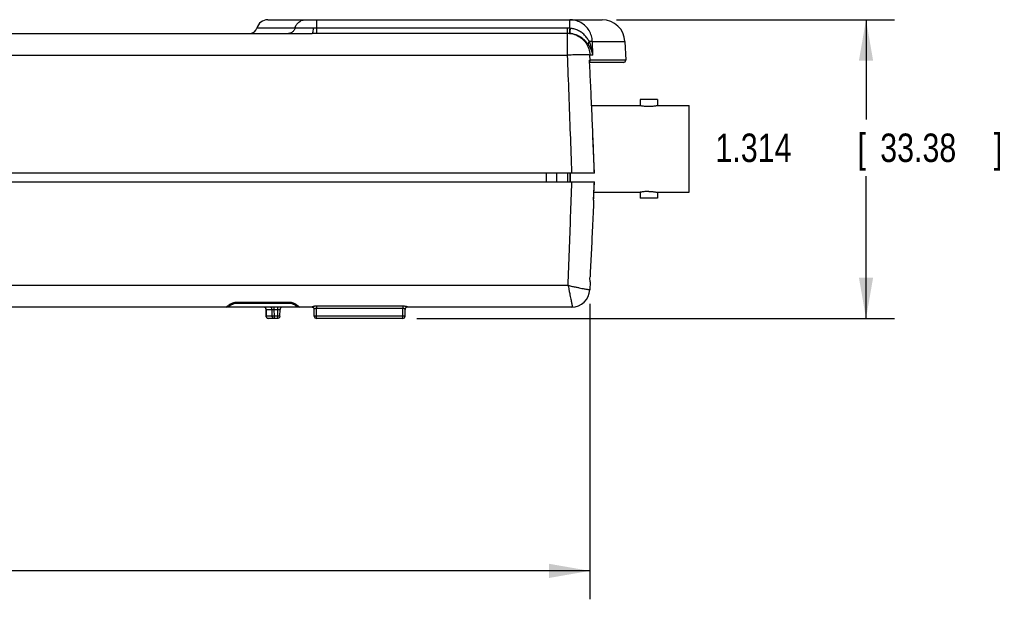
# Model space of a CAD drawing. Header units: inches. Extents: x 0 to 34, y 0 to 22.
# Tile 26 of 73: x 17.8 to 22.1, y 9.3 to 11.9. Entities that reach past the tile are written whole.
import ezdxf

# ---------------------------------------------------------------- set-up
doc = ezdxf.new("R2010")
doc.units = ezdxf.units.IN
doc.header["$LTSCALE"] = 1.87
doc.header["$MEASUREMENT"] = 0
doc.layers.get('0').update_dxf_attribs({"linetype": 'CONTINUOUS'})
doc.layers.add('DATUMCURVES', color=7, linetype='CONTINUOUS')
doc.layers.add('DIMENSIONS', color=7, linetype='CONTINUOUS')
doc.styles.get("Standard").update_dxf_attribs({"font": 'txt', "width": 0.8})
doc.dimstyles.new('DIMSTYLE_1', dxfattribs={"dimtxt": 0.125, "dimasz": 0.18, "dimexe": 0.18, "dimexo": 0.0625, "dimgap": 0.09, "dimtad": 0, "dimtih": 1, "dimtoh": 1, "dimdec": 3, "dimzin": 4, "dimdsep": 46, "dimtxsty": 'STANDARD', "dimblk": '_FILLED', "dimblk1": '_FILLED', "dimblk2": '_FILLED', "dimcen": 0.09, "dimadec": 0, "dimazin": 0, "dimtp": 0.001, "dimtm": 0.001, "dimtfac": 1, "dimtdec": 3, "dimtofl": 0, "dimtmove": 0, "dimatfit": 3, "dimldrblk": '_FILLED', "dimfxl": 1, "dimtolj": 1, "dimtzin": 4, "dimarcsym": 0})

# ---------------------------------------------------------------- blocks, each defined once
blk = doc.blocks.new('_FILLED')
at = {"color": 0, "linetype": 'BYBLOCK'}
blk.add_solid([(0, 0), (-1, 0.174), (-1, -0.174)], dxfattribs=at)
blk = doc.blocks.new('*D2')
at = {"layer": 'DIMENSIONS', "color": 2, "linetype": 'CONTINUOUS'}
for p, q in [((20.3064, 10.6197), (20.3064, 9.3207)), ((13.4652, 10.5414), (13.4652, 9.3207)), ((13.4652, 9.4457), (16.1108, 9.4457)), ((20.3064, 9.4457), (17.6608, 9.4457))]:
    blk.add_line(p, q, dxfattribs=at)
at = {"layer": 'DIMENSIONS', "color": 2, "linetype": 'CONTINUOUS', "xscale": 0.18, "yscale": 0.18, "zscale": 0.18, "rotation": 180}
blk.add_blockref('_FILLED', (13.4652, 9.4457), dxfattribs=at)
at = {"layer": 'DIMENSIONS', "color": 2, "linetype": 'CONTINUOUS', "xscale": 0.18, "yscale": 0.18, "zscale": 0.18}
blk.add_blockref('_FILLED', (20.3064, 9.4457), dxfattribs=at)
at = {"layer": 'DIMENSIONS', "color": 2, "linetype": 'CONTINUOUS', "width": 0.8}
for s, p in [('6.841', (16.1733, 9.3832)), ('[', (16.7983, 9.3832)), ('173.77', (16.8983, 9.3832)), (']', (17.4983, 9.3832))]:
    blk.add_text(s, height=0.125, dxfattribs=at).set_placement(p)
blk = doc.blocks.new('*D9')
at = {"layer": 'DIMENSIONS', "color": 2, "linetype": 'CONTINUOUS'}
for p, q in [((20.4234, 11.8697), (21.647, 11.8697)), ((21.522, 11.8697), (21.522, 11.4315)), ((21.522, 10.5557), (21.522, 11.1815)), ((19.5459, 10.5557), (21.647, 10.5557))]:
    blk.add_line(p, q, dxfattribs=at)
at = {"layer": 'DIMENSIONS', "color": 2, "linetype": 'CONTINUOUS', "xscale": 0.18, "yscale": 0.18, "zscale": 0.18}
for p, rotation in [((21.522, 11.8697), 90), ((21.522, 10.5557), 270)]:
    blk.add_blockref('_FILLED', p, dxfattribs=dict(at, rotation=rotation))
at = {"layer": 'DIMENSIONS', "color": 2, "linetype": 'CONTINUOUS', "width": 0.8}
for s, p in [('1.314', (20.8595, 11.244)), ('[', (21.4845, 11.244)), ('33.38', (21.5845, 11.244)), (']', (22.0845, 11.244))]:
    blk.add_text(s, height=0.125, dxfattribs=at).set_placement(p)

msp = doc.modelspace()

# ---------------------------------------------------------------- linework, layer by layer
at = {"color": 7, "linetype": 'CONTINUOUS'}
for p, q in [((19.0089, 11.8322), (18.8411, 11.8322)), ((18.8895, 11.8697), (20.3609, 11.8697)), ((19.1056, 11.8097), (19.1056, 11.8697)), ((20.2086, 11.8322), (19.1056, 11.8322)), ((20.2086, 11.7141), (20.2086, 11.8322)), ((20.2181, 11.832), (20.2181, 11.8697)), ((15.0845, 11.8097), (19.0844, 11.8097)), ((20.2086, 11.8097), (19.1056, 11.8097)), ((20.3179, 11.7741), (20.4608, 11.7741)), ((20.3204, 11.7141), (20.3179, 11.7741)), ((20.4608, 11.7741), (20.4644, 11.6922)), ((13.946, 11.7141), (20.2086, 11.7141)), ((20.3204, 11.7141), (20.3072, 11.7141)), ((20.308, 11.6922), (20.3072, 11.7141)), ((20.4544, 11.6817), (20.3058, 11.6817)), ((20.4644, 11.6922), (20.308, 11.6922)), ((20.3145, 11.4927), (20.5277, 11.4927)), ((20.6037, 11.5187), (20.5277, 11.5187)), ((20.5277, 11.5187), (20.5277, 11.4927)), ((20.6037, 11.5187), (20.6037, 11.4927)), ((20.6037, 11.4927), (20.7437, 11.4927)), ((20.7437, 11.1107), (20.7437, 11.4927)), ((20.3274, 11.1947), (20.3205, 11.3565)), ((20.3274, 11.1947), (13.843, 11.1947)), ((20.1158, 11.1567), (20.1161, 11.1947)), ((20.1608, 11.1567), (20.1611, 11.1947)), ((20.21, 11.1567), (20.21, 11.1947)), ((20.22, 11.1567), (20.22, 11.1947)), ((13.8419, 11.1567), (20.3269, 11.1567)), ((20.3234, 11.076), (20.3269, 11.1567)), ((20.3249, 11.1107), (20.5277, 11.1107)), ((20.5277, 11.1108), (20.5277, 11.0847)), ((20.6037, 11.1108), (20.6037, 11.0847)), ((20.6037, 11.1107), (20.7437, 11.1107)), ((20.6037, 11.0847), (20.5277, 11.0847)), ((20.3079, 10.7176), (20.3064, 10.6822)), ((20.2109, 10.7014), (13.9579, 10.7014)), ((18.7356, 10.6194), (18.741, 10.6214)), ((18.7531, 10.6277), (18.9828, 10.6277)), ((18.7531, 10.6277), (18.7531, 10.6233)), ((18.7531, 10.6233), (18.9828, 10.6233)), ((18.9828, 10.6277), (18.9828, 10.6233)), ((18.9828, 10.6233), (18.9882, 10.6229)), ((19.0004, 10.6194), (19.0047, 10.6175)), ((19.0839, 10.6057), (15.1642, 10.6057)), ((18.7078, 10.6057), (18.7078, 10.6059)), ((18.8815, 10.5958), (18.8816, 10.5958)), ((18.8815, 10.5958), (18.8818, 10.5656)), ((18.8816, 10.5958), (18.9082, 10.5958)), ((18.8819, 10.5656), (18.8816, 10.5958)), ((18.9084, 10.5656), (18.9082, 10.5958)), ((18.9181, 10.5958), (18.9181, 10.6057)), ((18.9181, 10.5958), (18.9331, 10.5958)), ((18.9183, 10.5656), (18.9181, 10.5958)), ((18.9328, 10.5656), (18.9331, 10.5958)), ((18.9331, 10.5958), (18.9331, 10.6057)), ((18.9428, 10.5656), (18.9431, 10.5958)), ((19.0129, 10.6127), (19.0135, 10.6123)), ((19.0281, 10.6059), (19.0281, 10.6057)), ((19.0839, 10.6062), (19.0839, 10.6057)), ((19.0941, 10.5656), (19.0939, 10.5963)), ((19.4837, 10.6097), (19.1038, 10.6097)), ((19.1038, 10.6097), (19.1038, 10.6002)), ((19.4837, 10.6002), (19.1038, 10.6002)), ((19.1041, 10.5656), (19.1038, 10.6002)), ((19.4834, 10.5656), (19.4837, 10.6002)), ((19.4837, 10.6097), (19.4837, 10.6002)), ((19.4934, 10.5656), (19.4937, 10.5963)), ((19.5037, 10.6057), (19.5037, 10.6062)), ((20.2264, 10.6057), (19.5037, 10.6057)), ((18.8819, 10.5656), (18.8818, 10.5656)), ((18.9084, 10.5656), (18.8819, 10.5656)), ((18.9328, 10.5557), (18.8918, 10.5557)), ((18.9328, 10.5656), (18.9183, 10.5656)), ((18.9183, 10.5557), (18.9183, 10.5656)), ((18.9328, 10.5557), (18.9328, 10.5656)), ((18.9378, 10.5571), (18.9328, 10.5557)), ((19.4834, 10.5656), (19.1041, 10.5656)), ((19.1041, 10.5557), (19.1041, 10.5656)), ((19.4834, 10.5557), (19.1041, 10.5557)), ((19.4834, 10.5557), (19.4834, 10.5656))]:
    msp.add_line(p, q, dxfattribs=at)
for points in [[(18.7218, 10.6119), (18.7218, 10.6119), (18.7227, 10.6125), (18.7247, 10.6138), (18.7275, 10.6155), (18.7311, 10.6174), (18.7356, 10.6194)], [(18.741, 10.6214), (18.7477, 10.6229), (18.7531, 10.6233)], [(18.9882, 10.6229), (18.995, 10.6214), (19.0004, 10.6194)], [(19.0047, 10.6175), (19.0082, 10.6156), (19.0109, 10.614), (19.0129, 10.6127)], [(18.8818, 10.5656), (18.8832, 10.5606), (18.8868, 10.5571), (18.8918, 10.5557)], [(18.9428, 10.5656), (18.9414, 10.5606), (18.9378, 10.5571)]]:
    msp.add_lwpolyline(points, dxfattribs=at)
for centre, radius, start, end in [((18.812, 11.8397), 0.03, 270, 345.5225), ((18.8895, 11.8197), 0.05, 90, 165.5225), ((20.3609, 11.7697), 0.1, 2.5, 90), ((20.4544, 11.6917), 0.01, 270, 2.5), ((20.2264, 10.6857), 0.08, 270, 357.5), ((18.7078, 10.6257), 0.02, 270, 329.3334), ((18.8715, 10.5957), 0.01, 0.5738, 90), ((18.9531, 10.5957), 0.01, 90, 179.4151), ((19.0281, 10.6257), 0.02, 210.6667, 270), ((19.0839, 10.5957), 0.01, 0.5, 90.0001), ((19.5037, 10.5957), 0.01, 90, 179.5), ((19.1041, 10.5657), 0.01, 180.5, 270), ((19.4834, 10.5657), 0.01, 270, 359.5)]:
    msp.add_arc(centre, radius, start, end, dxfattribs=at)
for points, knots in [([(19.0089, 11.8322), (19.0079, 11.828), (19.0038, 11.82), (18.9934, 11.8117), (18.9847, 11.8097), (18.9804, 11.8097)], [0, 0, 0, 0, 0.335595, 0.668757, 1, 1, 1, 1]), ([(19.0089, 11.8322), (19.0103, 11.8375), (19.0147, 11.8477), (19.0258, 11.8599), (19.0403, 11.8679), (19.0511, 11.8697), (19.0565, 11.8697)], [0, 0, 0, 0, 0.251878, 0.502458, 0.751665, 1, 1, 1, 1]), ([(19.0892, 11.8322), (19.0816, 11.8322), (19.0672, 11.8322), (19.047, 11.8322), (19.0302, 11.8322), (19.0179, 11.8322), (19.0113, 11.8322), (19.0089, 11.8322)], [0, 0, 0, 0, 0.284267, 0.541106, 0.753803, 0.90984, 1, 1, 1, 1]), ([(19.0892, 11.8322), (19.0891, 11.8283), (19.0885, 11.8214), (19.0873, 11.8147), (19.0856, 11.8097), (19.0844, 11.8097)], [0, 0, 0, 0, 0.49875, 0.848299, 1, 1, 1, 1]), ([(19.1056, 11.8322), (19.1029, 11.8322), (19.0974, 11.8322), (19.092, 11.8322), (19.0892, 11.8322)], [0, 0, 0, 0, 0.501092, 1, 1, 1, 1]), ([(20.2181, 11.832), (20.2165, 11.8321), (20.2134, 11.8322), (20.2102, 11.8322), (20.2086, 11.8322)], [0, 0, 0, 0, 0.501652, 1, 1, 1, 1]), ([(20.2181, 11.832), (20.2178, 11.8281), (20.2177, 11.8213), (20.2158, 11.8146), (20.2168, 11.81), (20.2159, 11.8094)], [0, 0, 0, 0, 0.512069, 0.867523, 1, 1, 1, 1]), ([(20.2201, 11.8319), (20.2197, 11.828), (20.2195, 11.8212), (20.2175, 11.8144), (20.2184, 11.8099), (20.2176, 11.8093)], [0, 0, 0, 0, 0.511957, 0.867486, 1, 1, 1, 1]), ([(20.3179, 11.7741), (20.3175, 11.7825), (20.3147, 11.7994), (20.3041, 11.8227), (20.288, 11.8427), (20.2674, 11.858), (20.2436, 11.8675), (20.2266, 11.8697), (20.2181, 11.8697)], [0, 0, 0, 0, 0.166464, 0.332938, 0.499507, 0.666236, 0.833119, 1, 1, 1, 1]), ([(20.2201, 11.8319), (20.2197, 11.8319), (20.2191, 11.8319), (20.2184, 11.832), (20.2181, 11.832)], [0, 0, 0, 0, 0.498402, 1, 1, 1, 1]), ([(20.3041, 11.774), (20.3014, 11.7789), (20.2951, 11.7888), (20.2834, 11.8026), (20.2692, 11.8146), (20.2534, 11.8238), (20.2368, 11.8297), (20.2255, 11.8315), (20.2201, 11.8319)], [0, 0, 0, 0, 0.157115, 0.331478, 0.506794, 0.679274, 0.845572, 1, 1, 1, 1]), ([(19.1056, 11.8097), (19.1021, 11.8097), (19.095, 11.8097), (19.0879, 11.8097), (19.0844, 11.8097)], [0, 0, 0, 0, 0.502506, 1, 1, 1, 1]), ([(20.2159, 11.8094), (20.2147, 11.8095), (20.2123, 11.8097), (20.2098, 11.8097), (20.2086, 11.8097)], [0, 0, 0, 0, 0.501876, 1, 1, 1, 1]), ([(20.2176, 11.8093), (20.2173, 11.8093), (20.2168, 11.8094), (20.2162, 11.8094), (20.2159, 11.8094)], [0, 0, 0, 0, 0.501059, 1, 1, 1, 1]), ([(20.2998, 11.7601), (20.2965, 11.7647), (20.289, 11.7739), (20.2761, 11.7859), (20.2616, 11.7957), (20.2467, 11.8028), (20.232, 11.8073), (20.2223, 11.8089), (20.2176, 11.8093)], [0, 0, 0, 0, 0.172655, 0.357255, 0.534454, 0.701241, 0.85708, 1, 1, 1, 1]), ([(20.2176, 11.8093), (20.227, 11.8084), (20.2456, 11.8039), (20.2704, 11.7894), (20.2902, 11.7684), (20.3033, 11.7426), (20.3068, 11.7236), (20.3072, 11.7141)], [0, 0, 0, 0, 0.198801, 0.398086, 0.5981, 0.798821, 1, 1, 1, 1]), ([(20.3041, 11.774), (20.3029, 11.7724), (20.301, 11.7692), (20.2994, 11.7645), (20.2994, 11.7614), (20.2998, 11.7601)], [0, 0, 0, 0, 0.399213, 0.730639, 1, 1, 1, 1]), ([(20.3204, 11.7141), (20.3193, 11.7198), (20.3161, 11.7308), (20.3091, 11.7462), (20.3031, 11.7557), (20.2998, 11.7601)], [0, 0, 0, 0, 0.341964, 0.674236, 1, 1, 1, 1]), ([(20.3179, 11.7741), (20.3163, 11.7742), (20.3117, 11.7741), (20.3071, 11.7741), (20.3041, 11.774)], [0, 0, 0, 0, 0.344377, 1, 1, 1, 1]), ([(20.3204, 11.7141), (20.3195, 11.7214), (20.3171, 11.7354), (20.3116, 11.7555), (20.3068, 11.768), (20.3041, 11.774)], [0, 0, 0, 0, 0.352978, 0.685801, 1, 1, 1, 1]), ([(20.2279, 11.1947), (20.2257, 11.2525), (20.2215, 11.368), (20.215, 11.5411), (20.2108, 11.6564), (20.2086, 11.7141)], [0, 0, 0, 0, 0.333706, 0.667039, 1, 1, 1, 1]), ([(20.3072, 11.7141), (20.3036, 11.7155), (20.2918, 11.7146), (20.2707, 11.7158), (20.2531, 11.7155), (20.2431, 11.7151)], [0, 0, 0, 0, 0.18217, 0.529468, 1, 1, 1, 1]), ([(20.308, 11.6922), (20.3076, 11.6922), (20.3068, 11.6922), (20.3059, 11.6922), (20.3053, 11.6922)], [0, 0, 0, 0, 0.433235, 1, 1, 1, 1]), ([(20.3205, 11.3565), (20.3188, 11.3941), (20.3156, 11.469), (20.3107, 11.5775), (20.3074, 11.6484), (20.3058, 11.6821)], [0, 0, 0, 0, 0.346338, 0.690032, 1, 1, 1, 1]), ([(20.3059, 11.6855), (20.3063, 11.686), (20.3076, 11.688), (20.3081, 11.6904), (20.308, 11.6922)], [0, 0, 0, 0, 0.246824, 1, 1, 1, 1]), ([(20.5277, 11.4927), (20.528, 11.4927), (20.5292, 11.4924), (20.532, 11.4919), (20.5364, 11.4912), (20.5424, 11.4903), (20.5495, 11.4896), (20.5574, 11.489), (20.5629, 11.4889), (20.5657, 11.4889)], [0, 0, 0, 0, 0.024513, 0.099709, 0.220892, 0.377357, 0.567797, 0.781459, 1, 1, 1, 1]), ([(20.5657, 11.4889), (20.5685, 11.4889), (20.574, 11.489), (20.5819, 11.4896), (20.589, 11.4903), (20.5949, 11.4912), (20.5994, 11.4919), (20.6021, 11.4924), (20.6034, 11.4927), (20.6037, 11.4927)], [0, 0, 0, 0, 0.219217, 0.432925, 0.622931, 0.779446, 0.900723, 0.975641, 1, 1, 1, 1]), ([(20.3264, 11.1947), (20.3254, 11.2217), (20.3235, 11.2756), (20.3215, 11.3296), (20.3205, 11.3565)], [0, 0, 0, 0, 0.499963, 1, 1, 1, 1]), ([(20.2109, 10.7014), (20.2128, 10.752), (20.2166, 10.8532), (20.2222, 11.005), (20.2259, 11.1061), (20.2278, 11.1567)], [0, 0, 0, 0, 0.333426, 0.66676, 1, 1, 1, 1]), ([(20.3234, 11.076), (20.3239, 11.0895), (20.3249, 11.1164), (20.3259, 11.1433), (20.3264, 11.1567)], [0, 0, 0, 0, 0.500019, 1, 1, 1, 1]), ([(20.5657, 11.1145), (20.5627, 11.1145), (20.5568, 11.1144), (20.5483, 11.1138), (20.5411, 11.113), (20.5347, 11.112), (20.5315, 11.1115), (20.528, 11.1108), (20.528, 11.1108)], [0, 0, 0, 0, 0.238012, 0.467198, 0.666294, 0.825539, 0.940947, 1, 1, 1, 1]), ([(20.5657, 11.1145), (20.5687, 11.1145), (20.5746, 11.1144), (20.5831, 11.1138), (20.5903, 11.113), (20.5967, 11.112), (20.5998, 11.1115), (20.6034, 11.1108), (20.6034, 11.1108)], [0, 0, 0, 0, 0.238012, 0.467198, 0.666294, 0.825539, 0.940947, 1, 1, 1, 1]), ([(20.3234, 11.076), (20.3216, 11.0361), (20.3181, 10.9588), (20.3128, 10.8465), (20.3092, 10.774), (20.3074, 10.739)], [0, 0, 0, 0, 0.355231, 0.68821, 1, 1, 1, 1]), ([(20.3079, 10.7176), (20.3076, 10.7211), (20.3071, 10.7282), (20.3072, 10.7354), (20.3074, 10.739)], [0, 0, 0, 0, 0.486952, 1, 1, 1, 1]), ([(20.2109, 10.7014), (20.2172, 10.6998), (20.2289, 10.6973), (20.2453, 10.6936), (20.2593, 10.6907), (20.271, 10.6883), (20.2807, 10.6865), (20.2885, 10.685), (20.2948, 10.684), (20.2996, 10.6832), (20.3033, 10.6828), (20.3055, 10.6825), (20.3064, 10.6825)], [0, 0, 0, 0, 0.198251, 0.370508, 0.516939, 0.639052, 0.739454, 0.820511, 0.884399, 0.93383, 0.97163, 1, 1, 1, 1]), ([(20.2124, 10.6941), (20.2131, 10.6901), (20.2149, 10.6807), (20.2177, 10.6666), (20.2204, 10.6527), (20.2227, 10.6411), (20.2246, 10.6318), (20.2261, 10.6243), (20.2273, 10.6185), (20.2282, 10.614), (20.2289, 10.6107), (20.2295, 10.6084), (20.2298, 10.6071), (20.2299, 10.6066)], [0, 0, 0, 0, 0.135635, 0.323766, 0.482136, 0.612842, 0.719055, 0.8036, 0.869079, 0.918728, 0.955703, 0.982344, 1, 1, 1, 1]), ([(18.7078, 10.6059), (18.7078, 10.6065), (18.7091, 10.6076), (18.7109, 10.6095), (18.7138, 10.6118), (18.7171, 10.6143), (18.7207, 10.6168), (18.7244, 10.6191), (18.7282, 10.6211), (18.7307, 10.6223), (18.732, 10.6229)], [0, 0, 0, 0, 0.051822, 0.150701, 0.277923, 0.42022, 0.569201, 0.718183, 0.862076, 1, 1, 1, 1]), ([(18.7395, 10.6257), (18.7409, 10.6261), (18.7438, 10.6268), (18.7483, 10.6275), (18.7515, 10.6277), (18.7531, 10.6277)], [0, 0, 0, 0, 0.311943, 0.645018, 1, 1, 1, 1]), ([(18.9828, 10.6277), (18.9843, 10.6277), (18.9873, 10.6275), (18.9903, 10.6271), (18.9918, 10.6268)], [0, 0, 0, 0, 0.483312, 1, 1, 1, 1]), ([(19.0013, 10.624), (19.0029, 10.6234), (19.0059, 10.6221), (19.0102, 10.6198), (19.0129, 10.6182), (19.0143, 10.6174)], [0, 0, 0, 0, 0.34387, 0.675611, 1, 1, 1, 1]), ([(19.0143, 10.6174), (19.0156, 10.6165), (19.0181, 10.6148), (19.0217, 10.6122), (19.0248, 10.6097), (19.0264, 10.6081), (19.0272, 10.6073)], [0, 0, 0, 0, 0.28447, 0.560131, 0.807982, 1, 1, 1, 1]), ([(18.7078, 10.6059), (18.7112, 10.6059), (18.7182, 10.6078), (18.7233, 10.6127), (18.725, 10.6157)], [0, 0, 0, 0, 0.500246, 1, 1, 1, 1]), ([(18.8805, 10.6004), (18.8804, 10.6005), (18.8795, 10.6022), (18.8769, 10.6048), (18.8734, 10.6057), (18.8717, 10.6057)], [0, 0, 0, 0, 0.042992, 0.522471, 1, 1, 1, 1]), ([(18.9082, 10.5958), (18.9082, 10.5975), (18.9072, 10.601), (18.9035, 10.6048), (18.9, 10.6057), (18.8983, 10.6057)], [0, 0, 0, 0, 0.335091, 0.668421, 1, 1, 1, 1]), ([(18.9082, 10.5958), (18.9083, 10.5958), (18.9086, 10.5958), (18.9093, 10.5958), (18.9103, 10.5958), (18.9117, 10.5958), (18.9135, 10.5958), (18.9157, 10.5958), (18.9172, 10.5958), (18.9181, 10.5958)], [0, 0, 0, 0, 0.034092, 0.097243, 0.19727, 0.340232, 0.527144, 0.751413, 1, 1, 1, 1]), ([(18.9331, 10.5958), (18.9336, 10.5958), (18.9346, 10.5958), (18.9362, 10.5958), (18.938, 10.5959), (18.9396, 10.5958), (18.9413, 10.5959), (18.9419, 10.5958), (18.9431, 10.5959), (18.943, 10.5959)], [0, 0, 0, 0, 0.15101, 0.31646, 0.492269, 0.668209, 0.826269, 0.944635, 1, 1, 1, 1]), ([(19.0281, 10.6059), (19.0247, 10.6059), (19.0177, 10.6078), (19.0127, 10.6127), (19.0109, 10.6157)], [0, 0, 0, 0, 0.50024, 1, 1, 1, 1]), ([(19.1038, 10.6097), (19.1027, 10.6097), (19.1005, 10.6096), (19.097, 10.6094), (19.0934, 10.609), (19.09, 10.6084), (19.087, 10.6077), (19.0855, 10.6071), (19.0847, 10.6068)], [0, 0, 0, 0, 0.168317, 0.350131, 0.539357, 0.723424, 0.884108, 1, 1, 1, 1]), ([(19.0857, 10.606), (19.0868, 10.6058), (19.0895, 10.6048), (19.0929, 10.6015), (19.0939, 10.598), (19.0939, 10.5963)], [0, 0, 0, 0, 0.245768, 0.623261, 1, 1, 1, 1]), ([(19.1038, 10.6002), (19.1033, 10.6002), (19.1022, 10.6001), (19.1004, 10.5999), (19.0986, 10.5994), (19.0969, 10.5988), (19.0954, 10.598), (19.0946, 10.5974), (19.0943, 10.597)], [0, 0, 0, 0, 0.159345, 0.332782, 0.516413, 0.700282, 0.868234, 1, 1, 1, 1]), ([(19.5037, 10.6062), (19.5037, 10.6063), (19.5032, 10.6067), (19.5021, 10.6072), (19.5001, 10.6078), (19.4971, 10.6085), (19.4932, 10.6091), (19.4887, 10.6096), (19.4854, 10.6097), (19.4837, 10.6097)], [0, 0, 0, 0, 0.022806, 0.079261, 0.180228, 0.330465, 0.526292, 0.75504, 1, 1, 1, 1]), ([(19.4937, 10.5963), (19.4937, 10.5965), (19.4935, 10.5968), (19.4929, 10.5974), (19.4919, 10.5981), (19.4905, 10.5989), (19.4885, 10.5996), (19.4862, 10.6001), (19.4846, 10.6002), (19.4837, 10.6002)], [0, 0, 0, 0, 0.039037, 0.108004, 0.216959, 0.368874, 0.558387, 0.773184, 1, 1, 1, 1]), ([(19.5019, 10.606), (19.5008, 10.6058), (19.4981, 10.6048), (19.4947, 10.6015), (19.4937, 10.598), (19.4937, 10.5963)], [0, 0, 0, 0, 0.245769, 0.623261, 1, 1, 1, 1]), ([(18.8918, 10.5557), (18.8901, 10.5557), (18.8866, 10.5567), (18.8828, 10.5605), (18.8819, 10.564), (18.8819, 10.5656)], [0, 0, 0, 0, 0.337229, 0.675434, 1, 1, 1, 1]), ([(18.9183, 10.5656), (18.9173, 10.5656), (18.9153, 10.5656), (18.9124, 10.5656), (18.9102, 10.5656), (18.9089, 10.5656), (18.9084, 10.5656)], [0, 0, 0, 0, 0.306735, 0.607837, 0.858313, 1, 1, 1, 1]), ([(18.9183, 10.5557), (18.9166, 10.5557), (18.9131, 10.5567), (18.9106, 10.5592), (18.9097, 10.5608)], [0, 0, 0, 0, 0.498793, 1, 1, 1, 1]), ([(18.9427, 10.5656), (18.9428, 10.5654), (18.9409, 10.5658), (18.9397, 10.5654), (18.9363, 10.5657), (18.9341, 10.5656), (18.9328, 10.5656)], [0, 0, 0, 0, 0.088006, 0.288443, 0.599207, 1, 1, 1, 1]), ([(19.1041, 10.5656), (19.103, 10.5656), (19.1009, 10.5657), (19.0977, 10.5654), (19.096, 10.566), (19.0941, 10.5653), (19.0941, 10.5656)], [0, 0, 0, 0, 0.330657, 0.650434, 0.899174, 1, 1, 1, 1]), ([(19.4934, 10.5656), (19.4934, 10.5654), (19.4922, 10.5659), (19.4908, 10.5654), (19.4873, 10.5657), (19.4849, 10.5656), (19.4834, 10.5656)], [0, 0, 0, 0, 0.056325, 0.240547, 0.562573, 1, 1, 1, 1])]:
    msp.add_open_spline(points, degree=3, knots=knots, dxfattribs=at)
for points in [[(20.2171, 11.7142), (20.2143, 11.7141), (20.2114, 11.7141), (20.2086, 11.7141)], [(20.2248, 11.7144), (20.2222, 11.7143), (20.2196, 11.7142), (20.2171, 11.7142)], [(20.2397, 11.715), (20.2347, 11.7148), (20.2297, 11.7146), (20.2248, 11.7144)], [(20.2431, 11.7151), (20.2419, 11.7151), (20.2408, 11.715), (20.2397, 11.715)], [(20.3058, 11.6821), (20.3057, 11.6855), (20.3055, 11.6888), (20.3053, 11.6922)], [(20.2109, 10.7014), (20.2112, 10.7002), (20.2114, 10.699), (20.2116, 10.6979)], [(20.2116, 10.6979), (20.2118, 10.6972), (20.2119, 10.6966), (20.212, 10.696)], [(20.212, 10.696), (20.2121, 10.6954), (20.2122, 10.6947), (20.2124, 10.6941)], [(18.732, 10.6229), (18.7332, 10.6234), (18.7344, 10.6239), (18.7357, 10.6244)], [(18.7357, 10.6244), (18.7369, 10.6249), (18.7382, 10.6253), (18.7395, 10.6257)], [(18.9918, 10.6268), (18.9934, 10.6265), (18.995, 10.6261), (18.9966, 10.6256)], [(18.9966, 10.6256), (18.9982, 10.6251), (18.9998, 10.6246), (19.0013, 10.624)], [(18.881, 10.5992), (18.8808, 10.5996), (18.8807, 10.6), (18.8805, 10.6004)], [(18.8816, 10.5958), (18.8816, 10.597), (18.8814, 10.5981), (18.881, 10.5992)], [(19.0272, 10.6073), (19.0276, 10.6069), (19.0281, 10.6065), (19.0281, 10.6059)], [(19.0847, 10.6068), (19.0843, 10.6067), (19.0839, 10.6065), (19.0839, 10.6062)], [(19.0839, 10.6062), (19.0845, 10.6062), (19.0851, 10.6061), (19.0857, 10.606)], [(19.0943, 10.597), (19.0941, 10.5968), (19.0939, 10.5966), (19.0939, 10.5963)], [(19.5037, 10.6062), (19.5031, 10.6062), (19.5025, 10.6061), (19.5019, 10.606)], [(20.2299, 10.6066), (20.23, 10.6063), (20.23, 10.6061), (20.2301, 10.6058)], [(18.9097, 10.5608), (18.9089, 10.5622), (18.9084, 10.5639), (18.9084, 10.5656)]]:
    msp.add_open_spline(points, degree=3, dxfattribs=at)
at = {"layer": 'DATUMCURVES', "color": 40, "linetype": 'CONTINUOUS'}
msp.add_open_spline([(20.22, 11.1947, 1.905), (20.22, 11.1821, 1.905), (20.22, 11.1694, 1.905), (20.22, 11.1567, 1.905)], degree=3, dxfattribs=at)
msp.add_open_spline([(20.22, 11.1947, 1.905), (20.22, 11.1821, 1.905), (20.22, 11.1694, 1.905), (20.22, 11.1567, 1.905)], degree=3, dxfattribs=at)

# ---------------------------------------------------------------- dimensions: what is measured, and where the dimension line sits
at = {"layer": 'DIMENSIONS', "color": 2, "linetype": 'CONTINUOUS'}
dim = msp.add_linear_dim(base=(21.522, 11.8697), p1=(19.5459, 10.5557), p2=(20.4234, 11.8697), angle=90, dimstyle='DIMSTYLE_1', dxfattribs=at)
dim.commit()
dim.dimension.update_dxf_attribs({"geometry": '*D9', "text_midpoint": (21.522, 11.3065), "dimtype": 160})
dim = msp.add_linear_dim(base=(20.3064, 9.4457), p1=(13.4652, 10.5414), p2=(20.3064, 10.6197), dimstyle='DIMSTYLE_1', dxfattribs=at)
dim.commit()
dim.dimension.update_dxf_attribs({"geometry": '*D2', "text_midpoint": (16.8858, 9.4457), "dimtype": 160})

doc.saveas('drawing.dxf')
